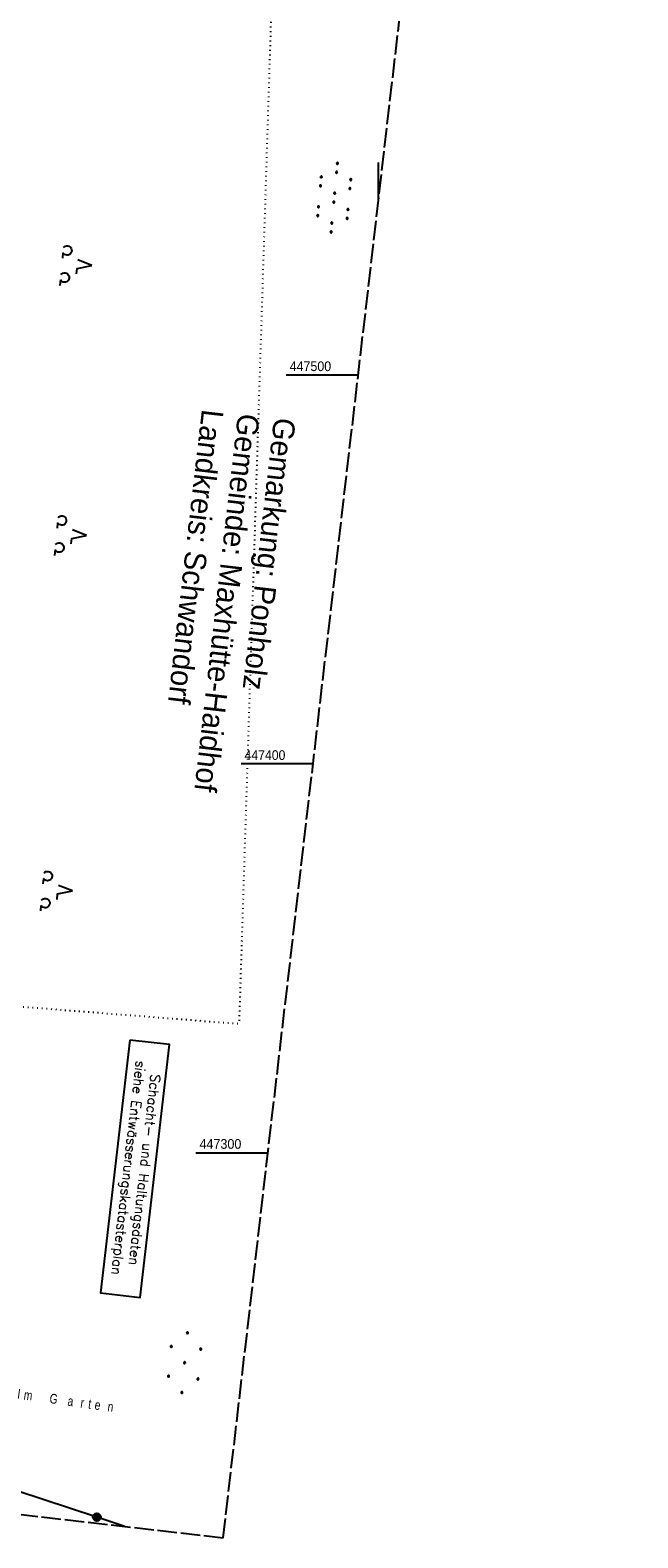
# Model space of a CAD drawing. Extents: x 508275 to 508667, y 447201 to 448341.
# Tile 11 of 33: x 508510 to 508667, y 447201 to 447589. Entities that reach past the tile are written whole.
import ezdxf

# ---------------------------------------------------------------- set-up
doc = ezdxf.new("R2010")
doc.units = 0
doc.header["$LTSCALE"] = 10
doc.header["$MEASUREMENT"] = 0
for name, pattern in [('LT00', [0]), ('LT14', [0.6, 0.5, -0.1]), ('PUNKTX2_STR', [0.6, 0.1, -0.5])]:
    doc.linetypes.add(name, pattern=pattern)
doc.layers.get('0').update_dxf_attribs({"linetype": 'LT00'})
for name, color, linetype in [('--EL_TEXT_KASTEN', 182, 'Continuous'), ('DFK_BES-NAME', 255, 'LT00'), ('DFK_NUTZUNG', 250, 'LT00'), ('DFK_NUTZUNGSGRENZE', 70, 'PUNKTX2_STR'), ('GRENZNAME_A', 250, 'Continuous'), ('STROM_FREILTG', 80, 'STROMFREILEITUNG'), ('STROM_TEXT', 80, 'Continuous'), ('V126_RASTER', 250, 'LT00')]:
    doc.layers.add(name, color=color, linetype=linetype)
doc.layers.add('-BLATT_126-RAND', color=7, linetype='LT14', plot=False)
doc.styles.add('ROMANS', font='romans.shx', dxfattribs={"width": 0.8})
doc.styles.get("Standard").update_dxf_attribs({"font": 'ARIAL.TTF'})
doc.styles.add('Strom', font='txt-alt.shx')
doc.styles.add('UNIR-H', font='unir_h.shx', dxfattribs={"width": 0.8})
doc.linetypes.add('STROMFREILEITUNG', pattern='A,12.7,-5.5,["xx",Strom,S=2.5,R=0,X=-2.6,Y=-0.85],-4.35', length=22.55)

# ---------------------------------------------------------------- blocks, each defined once
blk = doc.blocks.new('SYMB7201')
at = {"color": 0, "linetype": 'ByBlock'}
for p, q in [((0, 0.385), (-0.11, 0.015)), ((-0.255, -0.385), (-0.115, -0.385)), ((0.445, -0.385), (0.585, -0.385))]:
    blk.add_line(p, q, dxfattribs=at)
for points in [[(0.25, 0.015), (0.11, 0.015), (0, 0.385)], [(-0.393816, -0.383308), (-0.416239, -0.362945), (-0.432849, -0.337617), (-0.442589, -0.308936), (-0.444836, -0.27873), (-0.439449, -0.248923), (-0.426769, -0.221415), (-0.407606, -0.197958), (-0.38318, -0.180047), (-0.355047, -0.168823), (-0.325, -0.165), (-0.294953, -0.168823), (-0.26682, -0.180047), (-0.242394, -0.197959), (-0.223231, -0.221415), (-0.210551, -0.248923), (-0.205164, -0.27873), (-0.207411, -0.308936), (-0.21715, -0.337617), (-0.233761, -0.362945), (-0.256184, -0.383308)], [(0.306185, -0.383308), (0.283761, -0.362945), (0.267151, -0.337617), (0.257411, -0.308936), (0.255164, -0.27873), (0.260552, -0.248923), (0.273231, -0.221415), (0.292394, -0.197958), (0.31682, -0.180047), (0.344953, -0.168823), (0.375, -0.165), (0.405047, -0.168823), (0.43318, -0.180047), (0.457606, -0.197959), (0.476769, -0.221415), (0.489449, -0.248923), (0.494836, -0.27873), (0.492589, -0.308936), (0.48285, -0.337617), (0.466239, -0.362945), (0.443816, -0.383308)]]:
    blk.add_lwpolyline(points, dxfattribs=at)
blk = doc.blocks.new('Ackerland7')
at = {"layer": 'DFK_NUTZUNG', "color": 0, "linetype": 'ByBlock'}
for p, q in [((-4, 3.93), (-4, 3.67)), ((-3.95, 3.63), (-3.95, 3.97)), ((-3.9, 3.99), (-3.9, 3.61)), ((-3.85, 3.6), (-3.85, 4)), ((-3.8, 3.99), (-3.8, 3.61)), ((-3.75, 3.63), (-3.75, 3.97)), ((-3.7, 3.93), (-3.7, 3.67)), ((3.7, 3.93), (3.7, 3.67)), ((3.75, 3.63), (3.75, 3.97)), ((3.8, 3.99), (3.8, 3.61)), ((3.85, 3.6), (3.85, 4)), ((3.9, 3.99), (3.9, 3.61)), ((3.95, 3.63), (3.95, 3.97)), ((4, 3.93), (4, 3.67)), ((-7.85, 0.13), (-7.85, -0.13)), ((-7.8, -0.17), (-7.8, 0.17)), ((-7.75, 0.19), (-7.75, -0.19)), ((-7.7, -0.2), (-7.7, 0.2)), ((-7.65, 0.19), (-7.65, -0.19)), ((-7.6, -0.17), (-7.6, 0.17)), ((-7.55, 0.13), (-7.55, -0.13)), ((-7.5, 0), (-7.5, 0)), ((-3.65, 3.8), (-3.65, 3.8)), ((-0.15, 0.13), (-0.15, -0.13)), ((-0.1, -0.17), (-0.1, 0.17)), ((-0.05, 0.19), (-0.05, -0.19)), ((0, -0.2), (0, 0.2)), ((0.05, 0.19), (0.05, -0.19)), ((0.1, -0.17), (0.1, 0.17)), ((0.15, 0.13), (0.15, -0.13)), ((0.2, 0), (0.2, 0)), ((4.05, 3.8), (4.05, 3.8)), ((7.55, 0.13), (7.55, -0.13)), ((7.6, -0.17), (7.6, 0.17)), ((7.65, 0.19), (7.65, -0.19)), ((7.7, -0.2), (7.7, 0.2)), ((7.75, 0.19), (7.75, -0.19)), ((7.8, -0.17), (7.8, 0.17)), ((7.85, 0.13), (7.85, -0.13)), ((7.9, 0), (7.9, 0)), ((-4, -3.67), (-4, -3.93)), ((-3.95, -3.97), (-3.95, -3.63)), ((-3.9, -3.61), (-3.9, -3.99)), ((-3.85, -4), (-3.85, -3.6)), ((-3.8, -3.61), (-3.8, -3.99)), ((-3.75, -3.97), (-3.75, -3.63)), ((-3.7, -3.67), (-3.7, -3.93)), ((-3.65, -3.8), (-3.65, -3.8)), ((3.7, -3.67), (3.7, -3.93)), ((3.75, -3.97), (3.75, -3.63)), ((3.8, -3.61), (3.8, -3.99)), ((3.85, -4), (3.85, -3.6)), ((3.9, -3.61), (3.9, -3.99)), ((3.95, -3.97), (3.95, -3.63)), ((4, -3.67), (4, -3.93)), ((4.05, -3.8), (4.05, -3.8))]:
    blk.add_line(p, q, dxfattribs=at)
for points in [[(-3.65, 3.8), (-3.67, 3.89), (-3.73, 3.96), (-3.81, 3.99), (-3.89, 3.99), (-3.97, 3.96), (-4.03, 3.89), (-4.05, 3.8), (-4.03, 3.71), (-3.97, 3.64), (-3.89, 3.6), (-3.81, 3.6), (-3.73, 3.64), (-3.67, 3.71), (-3.65, 3.8)], [(4.05, 3.8), (4.03, 3.89), (3.97, 3.96), (3.89, 3.99), (3.81, 3.99), (3.73, 3.96), (3.67, 3.89), (3.65, 3.8), (3.67, 3.71), (3.73, 3.64), (3.81, 3.61), (3.89, 3.61), (3.97, 3.64), (4.03, 3.71), (4.05, 3.8)], [(-7.5, 0), (-7.52, 0.09), (-7.58, 0.16), (-7.66, 0.19), (-7.74, 0.19), (-7.82, 0.16), (-7.88, 0.09), (-7.9, 0)], [(0.2, 0), (0.18, 0.09), (0.12, 0.16), (0.04, 0.19), (-0.04, 0.19), (-0.12, 0.16), (-0.18, 0.09), (-0.2, 0)], [(-0.2, 0), (-0.18, -0.09), (-0.12, -0.16), (-0.04, -0.19), (0.04, -0.19), (0.12, -0.16), (0.18, -0.09), (0.2, 0)], [(7.9, 0), (7.88, 0.09), (7.82, 0.16), (7.74, 0.19), (7.66, 0.19), (7.58, 0.16), (7.52, 0.09), (7.5, 0)], [(7.5, 0), (7.52, -0.09), (7.58, -0.16), (7.66, -0.19), (7.74, -0.19), (7.82, -0.16), (7.88, -0.09), (7.9, 0)], [(-7.9, 0), (-7.88, -0.09), (-7.82, -0.16), (-7.74, -0.19), (-7.66, -0.19), (-7.58, -0.16), (-7.52, -0.09), (-7.5, 0)], [(-3.65, -3.8), (-3.67, -3.71), (-3.73, -3.64), (-3.81, -3.61), (-3.89, -3.61), (-3.97, -3.64), (-4.03, -3.71), (-4.05, -3.8), (-4.03, -3.89), (-3.97, -3.96), (-3.89, -3.99), (-3.81, -3.99), (-3.73, -3.96), (-3.67, -3.89), (-3.65, -3.8)], [(4.05, -3.8), (4.03, -3.71), (3.97, -3.64), (3.89, -3.61), (3.81, -3.61), (3.73, -3.64), (3.67, -3.71), (3.65, -3.8), (3.67, -3.89), (3.73, -3.96), (3.81, -3.99), (3.89, -3.99), (3.97, -3.96), (4.03, -3.89), (4.05, -3.8)]]:
    blk.add_lwpolyline(points, dxfattribs=at)
blk = doc.blocks.new('SYMB7110')
at = {"color": 0, "linetype": 'ByBlock'}
for p, q in [((-0.515, 0.392919), (-0.515, 0.367081)), ((-0.51, 0.362895), (-0.51, 0.397105)), ((-0.505, 0.399164), (-0.505, 0.360836)), ((-0.5, 0.360204), (-0.5, 0.399796)), ((-0.495, 0.399164), (-0.495, 0.360836)), ((-0.49, 0.362895), (-0.49, 0.397105)), ((-0.485, 0.392919), (-0.485, 0.367081)), ((-0.285, 0.392919), (-0.285, 0.367081)), ((-0.28, 0.362895), (-0.28, 0.397105)), ((-0.275, 0.399164), (-0.275, 0.360836)), ((-0.27, 0.360204), (-0.27, 0.399796)), ((-0.265, 0.399164), (-0.265, 0.360836)), ((-0.26, 0.362895), (-0.26, 0.397105)), ((-0.255, 0.392919), (-0.255, 0.367081)), ((0.255, 0.392919), (0.255, 0.367081)), ((0.26, 0.362895), (0.26, 0.397105)), ((0.265, 0.399164), (0.265, 0.360836)), ((0.27, 0.360204), (0.27, 0.399796)), ((0.275, 0.399164), (0.275, 0.360836)), ((0.28, 0.362895), (0.28, 0.397105)), ((0.285, 0.392919), (0.285, 0.367081)), ((0.485, 0.392919), (0.485, 0.367081)), ((0.49, 0.362895), (0.49, 0.397105)), ((0.495, 0.399164), (0.495, 0.360836)), ((0.5, 0.360204), (0.5, 0.399796)), ((0.505, 0.399164), (0.505, 0.360836)), ((0.51, 0.362895), (0.51, 0.397105)), ((0.515, 0.392919), (0.515, 0.367081)), ((-0.9, 0.012919), (-0.9, -0.012919)), ((-0.895, -0.017106), (-0.895, 0.017105)), ((-0.89, 0.019164), (-0.89, -0.019164)), ((-0.885, -0.019797), (-0.885, 0.019796)), ((-0.88, 0.019164), (-0.88, -0.019164)), ((-0.875, -0.017106), (-0.875, 0.017105)), ((-0.87, 0.012919), (-0.87, -0.012919)), ((-0.865, -0.000126), (-0.865, 0.000145)), ((-0.67, 0.012919), (-0.67, -0.012919)), ((-0.665, -0.017106), (-0.665, 0.017105)), ((-0.66, 0.019164), (-0.66, -0.019164)), ((-0.655, -0.019797), (-0.655, 0.019796)), ((-0.65, 0.019164), (-0.65, -0.019164)), ((-0.645, -0.017106), (-0.645, 0.017105)), ((-0.64, 0.012919), (-0.64, -0.012919)), ((-0.635, -0.000126), (-0.635, 0.000145)), ((-0.48, 0.379874), (-0.48, 0.380145)), ((-0.25, 0.379874), (-0.25, 0.380146)), ((-0.13, 0.012919), (-0.13, -0.012919)), ((-0.125, -0.017105), (-0.125, 0.017105)), ((-0.12, 0.019164), (-0.12, -0.019164)), ((-0.115, -0.019796), (-0.115, 0.019796)), ((-0.11, 0.019164), (-0.11, -0.019164)), ((-0.105, -0.017105), (-0.105, 0.017105)), ((-0.1, 0.012919), (-0.1, -0.012919)), ((-0.095, -0.000126), (-0.095, 0.000146)), ((0.1, 0.012919), (0.1, -0.012919)), ((0.105, -0.017105), (0.105, 0.017105)), ((0.11, 0.019164), (0.11, -0.019164)), ((0.115, -0.019796), (0.115, 0.019796)), ((0.12, 0.019164), (0.12, -0.019164)), ((0.125, -0.017105), (0.125, 0.017105)), ((0.13, 0.012919), (0.13, -0.012919)), ((0.135, -0.000126), (0.135, 0.000146)), ((0.29, 0.379874), (0.29, 0.380145)), ((0.52, 0.379874), (0.52, 0.380146)), ((0.64, 0.012919), (0.64, -0.012919)), ((0.645, -0.017105), (0.645, 0.017105)), ((0.65, 0.019164), (0.65, -0.019164)), ((0.655, -0.019796), (0.655, 0.019796)), ((0.66, 0.019164), (0.66, -0.019164)), ((0.665, -0.017105), (0.665, 0.017105)), ((0.67, 0.012919), (0.67, -0.012919)), ((0.675, -0.000126), (0.675, 0.000146)), ((0.87, 0.012919), (0.87, -0.012919)), ((0.875, -0.017105), (0.875, 0.017105)), ((0.88, 0.019164), (0.88, -0.019164)), ((0.885, -0.019796), (0.885, 0.019796)), ((0.89, 0.019164), (0.89, -0.019164)), ((0.895, -0.017105), (0.895, 0.017105)), ((0.9, 0.012919), (0.9, -0.012919)), ((0.905, -0.000126), (0.905, 0.000146)), ((-0.515, -0.367081), (-0.515, -0.392919)), ((-0.51, -0.397105), (-0.51, -0.362895)), ((-0.505, -0.360836), (-0.505, -0.399164)), ((-0.5, -0.399796), (-0.5, -0.360204)), ((-0.495, -0.360836), (-0.495, -0.399164)), ((-0.49, -0.397106), (-0.49, -0.362895)), ((-0.485, -0.367081), (-0.485, -0.392919)), ((-0.48, -0.380126), (-0.48, -0.379855)), ((-0.285, -0.367081), (-0.285, -0.392919)), ((-0.28, -0.397105), (-0.28, -0.362895)), ((-0.275, -0.360836), (-0.275, -0.399164)), ((-0.27, -0.399796), (-0.27, -0.360204)), ((-0.265, -0.360836), (-0.265, -0.399164)), ((-0.26, -0.397105), (-0.26, -0.362895)), ((-0.255, -0.367081), (-0.255, -0.392919)), ((-0.25, -0.380126), (-0.25, -0.379855)), ((0.255, -0.367081), (0.255, -0.392919)), ((0.26, -0.397105), (0.26, -0.362895)), ((0.265, -0.360836), (0.265, -0.399164)), ((0.27, -0.399796), (0.27, -0.360204)), ((0.275, -0.360836), (0.275, -0.399164)), ((0.28, -0.397105), (0.28, -0.362895)), ((0.285, -0.367081), (0.285, -0.392919)), ((0.29, -0.380126), (0.29, -0.379855)), ((0.485, -0.367081), (0.485, -0.392919)), ((0.49, -0.397105), (0.49, -0.362895)), ((0.495, -0.360836), (0.495, -0.399164)), ((0.5, -0.399796), (0.5, -0.360204)), ((0.505, -0.360836), (0.505, -0.399164)), ((0.51, -0.397105), (0.51, -0.362895)), ((0.515, -0.367081), (0.515, -0.392919)), ((0.52, -0.380126), (0.52, -0.379855))]:
    blk.add_line(p, q, dxfattribs=at)
for points in [[(-0.48, 0.38), (-0.481981, 0.388678), (-0.48753, 0.395637), (-0.49555, 0.399499), (-0.50445, 0.399499), (-0.51247, 0.395637), (-0.518019, 0.388678), (-0.52, 0.38), (-0.518019, 0.371322), (-0.51247, 0.364363), (-0.50445, 0.360501), (-0.49555, 0.360501), (-0.48753, 0.364363), (-0.481981, 0.371322), (-0.48, 0.38)], [(-0.25, 0.38), (-0.251981, 0.388678), (-0.25753, 0.395637), (-0.26555, 0.399499), (-0.27445, 0.399499), (-0.28247, 0.395637), (-0.288019, 0.388678), (-0.29, 0.38), (-0.288019, 0.371322), (-0.28247, 0.364363), (-0.27445, 0.360501), (-0.26555, 0.360501), (-0.25753, 0.364363), (-0.251981, 0.371322), (-0.25, 0.38)], [(0.29, 0.38), (0.288019, 0.388678), (0.28247, 0.395637), (0.27445, 0.399499), (0.26555, 0.399499), (0.25753, 0.395637), (0.251981, 0.388678), (0.25, 0.38), (0.251981, 0.371322), (0.25753, 0.364363), (0.26555, 0.360501), (0.27445, 0.360501), (0.28247, 0.364363), (0.288019, 0.371322), (0.29, 0.38)], [(0.52, 0.38), (0.518019, 0.388678), (0.51247, 0.395637), (0.50445, 0.399499), (0.495549, 0.399499), (0.48753, 0.395637), (0.481981, 0.388678), (0.48, 0.38), (0.481981, 0.371322), (0.48753, 0.364363), (0.495549, 0.360501), (0.50445, 0.360501), (0.51247, 0.364363), (0.518019, 0.371322), (0.52, 0.38)], [(-0.865, 0), (-0.866981, 0.008678), (-0.87253, 0.015637), (-0.88055, 0.019498), (-0.88945, 0.019498), (-0.89747, 0.015637), (-0.903019, 0.008678), (-0.905, 0)], [(-0.905, 0), (-0.903019, -0.008678), (-0.89747, -0.015637), (-0.88945, -0.019499), (-0.88055, -0.019499), (-0.87253, -0.015637), (-0.866981, -0.008678), (-0.865, 0)], [(-0.635, 0), (-0.636981, 0.008678), (-0.64253, 0.015637), (-0.65055, 0.019498), (-0.65945, 0.019498), (-0.66747, 0.015637), (-0.673019, 0.008678), (-0.675, 0)], [(-0.675, 0), (-0.673019, -0.008678), (-0.66747, -0.015637), (-0.65945, -0.019499), (-0.65055, -0.019499), (-0.64253, -0.015637), (-0.636981, -0.008678), (-0.635, 0)], [(-0.095, 0), (-0.096981, 0.008678), (-0.10253, 0.015637), (-0.11055, 0.019499), (-0.11945, 0.019499), (-0.12747, 0.015637), (-0.133019, 0.008678), (-0.135, 0)], [(-0.135, 0), (-0.133019, -0.008678), (-0.12747, -0.015637), (-0.11945, -0.019499), (-0.11055, -0.019499), (-0.10253, -0.015637), (-0.096981, -0.008678), (-0.095, 0)], [(0.135, 0), (0.133019, 0.008678), (0.12747, 0.015637), (0.11945, 0.019499), (0.11055, 0.019499), (0.10253, 0.015637), (0.096981, 0.008678), (0.095, 0)], [(0.095, 0), (0.096981, -0.008678), (0.10253, -0.015637), (0.11055, -0.019499), (0.11945, -0.019499), (0.12747, -0.015637), (0.133019, -0.008678), (0.135, 0)], [(0.675, 0), (0.673019, 0.008678), (0.66747, 0.015637), (0.65945, 0.019499), (0.65055, 0.019499), (0.64253, 0.015637), (0.636981, 0.008678), (0.635, 0)], [(0.635, 0), (0.636981, -0.008678), (0.64253, -0.015637), (0.65055, -0.019499), (0.65945, -0.019499), (0.66747, -0.015637), (0.673019, -0.008678), (0.675, 0)], [(0.905, 0), (0.903019, 0.008678), (0.89747, 0.015637), (0.88945, 0.019499), (0.88055, 0.019499), (0.87253, 0.015637), (0.866981, 0.008678), (0.865, 0)], [(0.865, 0), (0.866981, -0.008678), (0.87253, -0.015637), (0.88055, -0.019499), (0.88945, -0.019499), (0.89747, -0.015637), (0.903019, -0.008678), (0.905, 0)], [(-0.48, -0.38), (-0.481981, -0.371322), (-0.48753, -0.364363), (-0.49555, -0.360501), (-0.50445, -0.360501), (-0.51247, -0.364363), (-0.518019, -0.371322), (-0.52, -0.38), (-0.518019, -0.388678), (-0.51247, -0.395637), (-0.50445, -0.399499), (-0.49555, -0.399499), (-0.48753, -0.395637), (-0.481981, -0.388678), (-0.48, -0.38)], [(-0.25, -0.38), (-0.251981, -0.371322), (-0.25753, -0.364363), (-0.26555, -0.360501), (-0.27445, -0.360501), (-0.28247, -0.364363), (-0.288019, -0.371322), (-0.29, -0.38), (-0.288019, -0.388678), (-0.28247, -0.395637), (-0.27445, -0.399499), (-0.26555, -0.399499), (-0.25753, -0.395637), (-0.251981, -0.388678), (-0.25, -0.38)], [(0.29, -0.38), (0.288019, -0.371322), (0.28247, -0.364363), (0.27445, -0.360501), (0.26555, -0.360501), (0.25753, -0.364363), (0.251981, -0.371322), (0.25, -0.38), (0.251981, -0.388678), (0.25753, -0.395637), (0.26555, -0.399499), (0.27445, -0.399499), (0.28247, -0.395637), (0.288019, -0.388678), (0.29, -0.38)], [(0.52, -0.38), (0.518019, -0.371322), (0.51247, -0.364363), (0.50445, -0.360501), (0.495549, -0.360501), (0.48753, -0.364363), (0.481981, -0.371322), (0.48, -0.38), (0.481981, -0.388678), (0.48753, -0.395637), (0.495549, -0.399499), (0.50445, -0.399499), (0.51247, -0.395637), (0.518019, -0.388678), (0.52, -0.38)]]:
    blk.add_lwpolyline(points, dxfattribs=at)

msp = doc.modelspace()

# ---------------------------------------------------------------- hatches: boundary and pattern name
at = {"layer": 'STROM_TEXT'}
h = msp.add_hatch(color=256, dxfattribs=at)
edge = h.paths.add_edge_path()
edge.add_arc((508527.63, 447206.27), 1, 0, 360)

# ---------------------------------------------------------------- linework, layer by layer
at = {"layer": '--EL_TEXT_KASTEN'}
msp.add_lwpolyline([(508536.15, 447328.97), (508528.6, 447263.92), (508538.76, 447262.74), (508546.3, 447327.79)], close=True, dxfattribs=at)
at = {"layer": '-BLATT_126-RAND'}
msp.add_lwpolyline([(508381.63, 448152.85), (508275.04, 447234.01), (508560.13, 447200.94), (508666.72, 448119.78), (508381.63, 448152.85)], dxfattribs=at)
at = {"layer": 'DFK_NUTZUNGSGRENZE', "ltscale": 0.2}
for p in [(508578.93, 447798.3), (508464.41, 447341.01)]:
    msp.add_line(p, (508564.19, 447333.16), dxfattribs=at)
at = {"layer": 'STROM_FREILTG', "ltscale": 0.05, "flags": 128}
msp.add_lwpolyline([(508534.85, 447203.87), (508527.63, 447206.27), (508356.7, 447262.52), (508278.23, 447261.49)], dxfattribs=at)
at = {"layer": 'STROM_TEXT'}
msp.add_circle((508527.63, 447206.27), 1, dxfattribs=at)
at = {"layer": 'V126_RASTER'}
for p, q in [((508600, 447544.62), (508600, 447554.62)), ((508576.32, 447500), (508594.82, 447500)), ((508583.22, 447400), (508564.72, 447400)), ((508553.12, 447300), (508571.62, 447300))]:
    msp.add_line(p, q, dxfattribs=at)

# ---------------------------------------------------------------- block references
at = {"layer": 'DFK_NUTZUNG', "yscale": 10, "zscale": 10}
for name, p, xscale, rotation in [('SYMB7110', (508588.66, 447545.61), 9.999999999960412, 264.7377000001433), ('SYMB7201', (508522.51, 447528.52), 10.00000000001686, 264.7377100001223), ('SYMB7201', (508521.13, 447459.08), 10.00000000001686, 264.7377100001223), ('SYMB7201', (508517.5, 447367.65), 10.00000000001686, 264.7377100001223)]:
    msp.add_blockref(name, p, dxfattribs=dict(at, xscale=xscale, rotation=rotation))
at = {"layer": 'DFK_NUTZUNG', "rotation": 264.7376999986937}
msp.add_blockref('Ackerland7', (508550.2, 447245.98), dxfattribs=at)

# ---------------------------------------------------------------- texts
at = {"layer": '--EL_TEXT_KASTEN', "insert": (508537.45, 447295.86), "char_height": 2.5, "attachment_point": 5, "rotation": 263.3832, "style": 'ROMANS'}
msp.add_mtext('{\\W1;Schacht- und Haltungsdaten\\Psiehe Entwässerungskatasterplan}', dxfattribs=at)
at = {"layer": 'DFK_BES-NAME', "insert": (508507.06, 447236.74), "char_height": 2.5, "attachment_point": 7, "rotation": 351.9905}
msp.add_mtext('{\\W0.75;\\T2.3;Im Garten}', dxfattribs=at)
at = {"layer": 'GRENZNAME_A', "insert": (508578.78, 447488.56), "char_height": 5.6, "attachment_point": 1, "rotation": 263.3832, "style": 'UNIR-H'}
msp.add_mtext('{\\W1;Gemarkung: Ponholz\\PGemeinde: Maxhütte-Haidhof\\PLandkreis: Schwandorf}', dxfattribs=at)
at = {"layer": 'V126_RASTER'}
for s, width, p in [(' 447500', 0.915, (508576.32, 447501)), (' 447400', 0.902, (508564.72, 447401)), (' 447300', 0.924, (508553.12, 447301))]:
    msp.add_text(s, height=2.5, rotation=0.0003, dxfattribs=dict(at, width=width)).set_placement(p)

doc.saveas('drawing.dxf')
